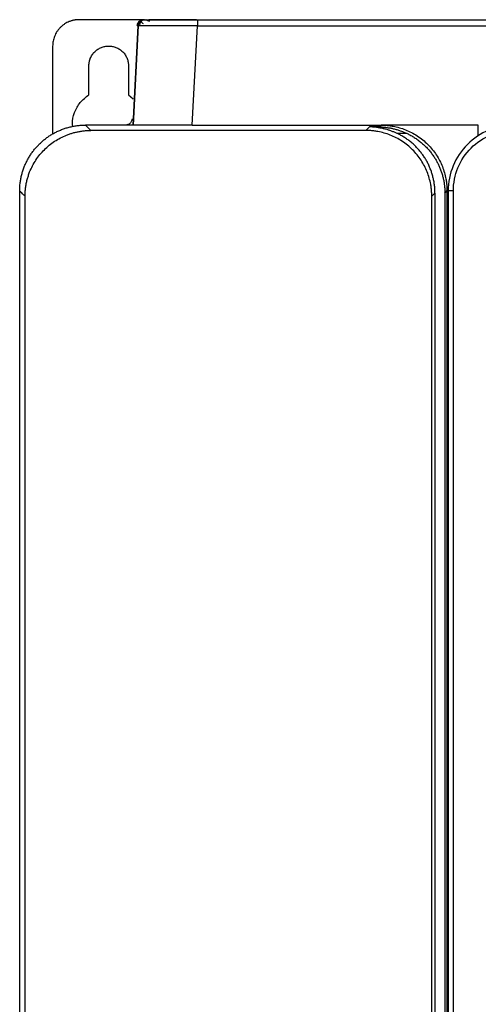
# Model space of a CAD drawing. Header units: millimetres. Extents: x 190.2 to 209.8, y 176 to 224.
# Tile 6 of 9: x 190.2 to 197.2, y 209.1 to 224. Entities that reach past the tile are written whole.
import ezdxf

# ---------------------------------------------------------------- set-up
doc = ezdxf.new("R2010")
doc.units = ezdxf.units.MM

msp = doc.modelspace()

# ---------------------------------------------------------------- linework, layer by layer
at = {"color": 7, "linetype": 'Continuous', "lineweight": 25}
for p, q in [((192.111, 223.999), (191.15, 223.999)), ((192.044, 223.904), (191.966, 222.399)), ((192.048, 223.904), (191.969, 222.399)), ((192.044, 223.904), (192.048, 223.904)), ((192.066, 223.905), (192.048, 223.904)), ((192.93, 223.999), (192.21, 223.999)), ((192.868, 222.399), (192.947, 223.904)), ((192.947, 223.999), (207.053, 223.999)), ((192.947, 223.999), (192.947, 223.992)), ((192.947, 223.904), (207.053, 223.904)), ((190.75, 223.599), (190.75, 222.26)), ((191.3, 222.86), (191.3, 223.299)), ((191.9, 223.299), (191.9, 222.86)), ((191.9, 222.86), (191.971, 222.795)), ((191.325, 222.322), (191.249, 222.399)), ((192.868, 222.399), (191.249, 222.399)), ((192.868, 222.399), (195.734, 222.399)), ((195.734, 222.399), (195.706, 222.371)), ((197.207, 222.399), (195.734, 222.399)), ((191.33, 222.318), (191.325, 222.322)), ((195.503, 222.318), (191.33, 222.318)), ((195.556, 222.371), (195.503, 222.318)), ((195.706, 222.371), (195.556, 222.371)), ((196.127, 222.271), (195.977, 222.271)), ((190.25, 207.549), (190.25, 221.4)), ((196.501, 221.319), (196.55, 221.368)), ((196.55, 221.368), (196.55, 208.58)), ((196.7, 221.368), (196.732, 221.4)), ((196.7, 221.368), (196.7, 207.581)), ((196.732, 221.4), (196.732, 207.554)), ((196.75, 221.399), (196.75, 207.554)), ((196.829, 221.399), (196.75, 221.399)), ((196.829, 208.549), (196.829, 221.399)), ((190.331, 221.319), (190.326, 221.324)), ((190.331, 208.629), (190.331, 221.319)), ((196.501, 208.629), (196.501, 221.319))]:
    msp.add_line(p, q, dxfattribs=at)
at = {"color": 8, "linetype": 'Continuous', "lineweight": 25}
for p, q in [((192.112, 223.992), (192.148, 223.999)), ((197.207, 222.237), (197.207, 222.399))]:
    msp.add_line(p, q, dxfattribs=at)
at = {"color": 7, "linetype": 'Continuous', "lineweight": 25}
for points, knots in [([(191.15, 223.999), (191.144, 223.999), (191.131, 223.999), (191.112, 223.997), (191.094, 223.995), (191.075, 223.992), (191.057, 223.988), (191.039, 223.983), (191.02, 223.977), (190.996, 223.968), (190.966, 223.955), (190.931, 223.934), (190.897, 223.91), (190.867, 223.882), (190.839, 223.851), (190.815, 223.818), (190.794, 223.783), (190.778, 223.747), (190.765, 223.71), (190.756, 223.674), (190.751, 223.637), (190.75, 223.611), (190.75, 223.599)], [0, 0, 0, 0, 0.030232, 0.060266, 0.090167, 0.120003, 0.149841, 0.17975, 0.209797, 0.240047, 0.304317, 0.368671, 0.434309, 0.500032, 0.56567, 0.631393, 0.695664, 0.760018, 0.820268, 0.879988, 0.939719, 1, 1, 1, 1]), ([(192.129, 223.999), (192.126, 223.999), (192.12, 223.999), (192.111, 223.997), (192.102, 223.995), (192.09, 223.991), (192.075, 223.984), (192.059, 223.972), (192.046, 223.957), (192.037, 223.94), (192.031, 223.922), (192.03, 223.91), (192.029, 223.904)], [0, 0, 0, 0, 0.060405, 0.120347, 0.180333, 0.240869, 0.37032, 0.500117, 0.62957, 0.759368, 0.879596, 1, 1, 1, 1]), ([(192.144, 223.999), (192.119, 223.999), (192.094, 223.989), (192.057, 223.954), (192.046, 223.929), (192.044, 223.904)], [0, 0, 0, 0, 0.5, 0.5, 1, 1, 1, 1]), ([(192.048, 223.904), (192.05, 223.917), (192.054, 223.942), (192.078, 223.972), (192.099, 223.989), (192.111, 223.992), (192.112, 223.992)], [0, 0, 0, 0, 0.331713, 0.663425, 0.995138, 1, 1, 1, 1]), ([(192.096, 223.971), (192.091, 223.966), (192.082, 223.957), (192.073, 223.939), (192.067, 223.921), (192.065, 223.909), (192.065, 223.903)], [0, 0, 0, 0, 0.262094, 0.519013, 0.766171, 1, 1, 1, 1]), ([(192.113, 223.992), (192.103, 223.986), (192.084, 223.974), (192.109, 223.951), (192.122, 223.939)], [0, 0, 0, 0, 0.492444, 1, 1, 1, 1]), ([(192.148, 223.999), (192.148, 223.999), (192.148, 223.999), (192.15, 223.999), (192.153, 223.999), (192.156, 223.999), (192.161, 223.999), (192.166, 223.999), (192.173, 223.999), (192.18, 223.999), (192.189, 223.999), (192.198, 223.999), (192.205, 223.999), (192.209, 223.999)], [0, 0, 0, 0, 0.0916286, 0.1827673, 0.27353, 0.3640317, 0.4543884, 0.5447169, 0.6351338, 0.7257556, 0.8166979, 0.9080751, 1, 1, 1, 1]), ([(192.222, 223.971), (192.203, 223.98), (192.168, 223.995), (192.166, 223.997), (192.165, 223.998)], [0, 0, 0, 0, 0.554251, 1, 1, 1, 1]), ([(192.947, 223.992), (192.865, 223.992), (192.7, 223.992), (192.475, 223.992), (192.286, 223.992), (192.211, 223.992), (192.174, 223.992)], [0, 0, 0, 0, 0.250021, 0.499983, 0.749983, 1, 1, 1, 1]), ([(191.3, 223.299), (191.3, 223.304), (191.3, 223.315), (191.302, 223.331), (191.304, 223.347), (191.307, 223.363), (191.311, 223.379), (191.315, 223.394), (191.326, 223.423), (191.347, 223.465), (191.386, 223.512), (191.434, 223.551), (191.487, 223.579), (191.543, 223.595), (191.6, 223.6), (191.657, 223.595), (191.713, 223.579), (191.766, 223.551), (191.814, 223.512), (191.853, 223.465), (191.876, 223.42), (191.889, 223.383), (191.895, 223.355), (191.899, 223.327), (191.9, 223.308), (191.9, 223.299)], [0, 0, 0, 0, 0.01728, 0.034438, 0.051522, 0.068583, 0.085671, 0.102837, 0.120131, 0.185082, 0.250089, 0.315039, 0.380046, 0.440002, 0.500014, 0.55997, 0.619983, 0.684933, 0.74994, 0.81489, 0.879897, 0.910048, 0.939935, 0.969829, 1, 1, 1, 1]), ([(191.056, 222.375), (191.053, 222.389), (191.042, 222.461), (191.078, 222.592), (191.16, 222.75), (191.253, 222.823), (191.3, 222.86)], [0, 0, 0, 0, 0.073359, 0.382239, 0.69112, 1, 1, 1, 1]), ([(190.25, 221.4), (190.25, 221.41), (190.25, 221.431), (190.252, 221.463), (190.254, 221.494), (190.258, 221.526), (190.262, 221.557), (190.268, 221.587), (190.274, 221.618), (190.281, 221.648), (190.289, 221.677), (190.298, 221.706), (190.308, 221.735), (190.319, 221.764), (190.33, 221.792), (190.343, 221.819), (190.356, 221.846), (190.369, 221.873), (190.384, 221.899), (190.399, 221.924), (190.415, 221.949), (190.431, 221.973), (190.448, 221.997), (190.466, 222.02), (190.484, 222.042), (190.503, 222.064), (190.523, 222.085), (190.549, 222.113), (190.584, 222.146), (190.628, 222.183), (190.675, 222.218), (190.724, 222.25), (190.776, 222.28), (190.829, 222.307), (190.885, 222.33), (190.942, 222.351), (191.001, 222.368), (191.061, 222.381), (191.123, 222.391), (191.185, 222.398), (191.228, 222.398), (191.249, 222.399)], [0, 0, 0, 0, 0.020246, 0.04041, 0.060493, 0.080495, 0.100416, 0.120256, 0.140014, 0.159692, 0.179288, 0.198803, 0.218237, 0.23759, 0.256861, 0.276052, 0.295162, 0.314191, 0.333139, 0.352006, 0.370792, 0.389497, 0.408121, 0.426664, 0.445126, 0.463508, 0.481809, 0.500029, 0.536545, 0.573385, 0.610548, 0.648035, 0.685845, 0.723979, 0.762438, 0.80122, 0.840327, 0.879758, 0.919514, 0.959595, 1, 1, 1, 1]), ([(191.955, 222.494), (191.955, 222.49), (191.954, 222.484), (191.952, 222.475), (191.95, 222.467), (191.945, 222.455), (191.937, 222.441), (191.924, 222.426), (191.909, 222.414), (191.891, 222.405), (191.873, 222.4), (191.861, 222.399), (191.855, 222.399)], [0, 0, 0, 0, 0.060408, 0.120351, 0.180339, 0.240878, 0.370331, 0.500129, 0.629581, 0.759376, 0.879601, 1, 1, 1, 1]), ([(195.734, 222.399), (195.744, 222.399), (195.764, 222.398), (195.795, 222.397), (195.825, 222.395), (195.855, 222.392), (195.886, 222.387), (195.938, 222.379), (196.01, 222.361), (196.104, 222.33), (196.194, 222.288), (196.312, 222.22), (196.445, 222.111), (196.554, 221.978), (196.622, 221.861), (196.663, 221.77), (196.695, 221.677), (196.715, 221.594), (196.726, 221.522), (196.731, 221.461), (196.732, 221.42), (196.732, 221.4)], [0, 0, 0, 0, 0.019474, 0.038913, 0.058333, 0.077754, 0.097194, 0.116669, 0.178435, 0.240221, 0.304525, 0.368853, 0.500007, 0.63116, 0.695454, 0.759792, 0.821544, 0.883344, 0.92224, 0.961077, 1, 1, 1, 1]), ([(197.75, 222.399), (197.619, 222.399), (197.488, 222.373), (197.246, 222.273), (197.135, 222.198), (196.95, 222.013), (196.876, 221.902), (196.776, 221.661), (196.75, 221.53), (196.75, 221.399)], [0, 0, 0, 0, 0.25, 0.25, 0.5, 0.5, 0.75, 0.75, 1, 1, 1, 1]), ([(190.331, 221.319), (190.331, 221.33), (190.332, 221.352), (190.333, 221.384), (190.336, 221.416), (190.339, 221.448), (190.344, 221.479), (190.35, 221.51), (190.356, 221.541), (190.363, 221.571), (190.372, 221.601), (190.381, 221.63), (190.39, 221.659), (190.422, 221.741), (190.49, 221.872), (190.619, 222.03), (190.777, 222.159), (190.914, 222.23), (191.011, 222.266), (191.061, 222.281), (191.112, 222.294), (191.165, 222.304), (191.219, 222.312), (191.274, 222.317), (191.311, 222.317), (191.33, 222.318)], [0, 0, 0, 0, 0.020819, 0.041493, 0.062023, 0.08241, 0.102652, 0.122751, 0.142705, 0.162516, 0.182184, 0.201708, 0.221088, 0.240325, 0.371091, 0.50001, 0.628925, 0.759694, 0.792757, 0.82624, 0.860146, 0.894475, 0.929227, 0.964402, 1, 1, 1, 1]), ([(196.501, 221.319), (196.501, 221.329), (196.501, 221.349), (196.5, 221.38), (196.497, 221.41), (196.494, 221.441), (196.49, 221.471), (196.481, 221.523), (196.464, 221.596), (196.432, 221.689), (196.391, 221.779), (196.322, 221.897), (196.214, 222.03), (196.08, 222.139), (195.963, 222.207), (195.872, 222.248), (195.779, 222.28), (195.696, 222.3), (195.624, 222.311), (195.564, 222.316), (195.523, 222.317), (195.503, 222.318)], [0, 0, 0, 0, 0.019474, 0.038913, 0.058334, 0.077754, 0.097194, 0.116669, 0.178435, 0.240221, 0.304525, 0.368853, 0.500007, 0.63116, 0.695454, 0.759792, 0.821544, 0.883344, 0.92224, 0.961077, 1, 1, 1, 1]), ([(195.706, 222.357), (195.697, 222.359), (195.676, 222.362), (195.642, 222.366), (195.601, 222.37), (195.572, 222.371), (195.556, 222.371)], [0, 0, 0, 0, 0.1859266, 0.4145632, 0.6859195, 1, 1, 1, 1]), ([(195.706, 222.371), (195.713, 222.371), (195.73, 222.371), (195.766, 222.369), (195.814, 222.364), (195.867, 222.356), (195.92, 222.344), (195.972, 222.331), (196.019, 222.316), (196.059, 222.301), (196.093, 222.287), (196.116, 222.276), (196.127, 222.271)], [0, 0, 0, 0, 0.04349, 0.124781, 0.249884, 0.38447, 0.500097, 0.629884, 0.749612, 0.835806, 0.919211, 1, 1, 1, 1]), ([(195.977, 222.271), (195.97, 222.275), (195.956, 222.281), (195.935, 222.29), (195.913, 222.299), (195.89, 222.308), (195.867, 222.316), (195.838, 222.326), (195.802, 222.336), (195.756, 222.348), (195.724, 222.354), (195.706, 222.357)], [0, 0, 0, 0, 0.077306, 0.156889, 0.238831, 0.323205, 0.410079, 0.499515, 0.644504, 0.811295, 1, 1, 1, 1]), ([(196.217, 222.113), (196.209, 222.12), (196.193, 222.134), (196.168, 222.154), (196.143, 222.173), (196.116, 222.191), (196.09, 222.209), (196.062, 222.226), (196.034, 222.242), (196.006, 222.257), (195.986, 222.267), (195.977, 222.271)], [0, 0, 0, 0, 0.1101299, 0.2205037, 0.331122, 0.4419854, 0.5530945, 0.6644499, 0.7760523, 0.8879021, 1, 1, 1, 1]), ([(196.127, 222.271), (196.136, 222.267), (196.155, 222.258), (196.183, 222.243), (196.21, 222.227), (196.237, 222.211), (196.263, 222.194), (196.289, 222.175), (196.314, 222.157), (196.339, 222.137), (196.363, 222.117), (196.386, 222.095), (196.408, 222.074), (196.43, 222.051), (196.451, 222.028), (196.471, 222.004), (196.491, 221.98), (196.51, 221.955), (196.528, 221.929), (196.549, 221.897), (196.573, 221.857), (196.598, 221.809), (196.621, 221.759), (196.641, 221.707), (196.659, 221.653), (196.674, 221.599), (196.685, 221.542), (196.694, 221.485), (196.699, 221.427), (196.7, 221.387), (196.7, 221.368)], [0, 0, 0, 0, 0.027933, 0.055845, 0.083738, 0.111612, 0.139466, 0.167301, 0.195117, 0.222914, 0.250692, 0.278452, 0.306193, 0.333916, 0.36162, 0.389307, 0.416975, 0.444626, 0.47226, 0.499875, 0.547528, 0.595703, 0.644402, 0.693624, 0.743371, 0.793644, 0.844442, 0.895768, 0.94762, 1, 1, 1, 1]), ([(196.829, 221.399), (196.829, 221.519), (196.853, 221.64), (196.945, 221.863), (197.013, 221.965), (197.184, 222.136), (197.286, 222.204), (197.509, 222.296), (197.629, 222.32), (197.75, 222.32)], [0, 0, 0, 0, 0.25, 0.25, 0.5, 0.5, 0.75, 0.75, 1, 1, 1, 1]), ([(196.55, 221.368), (196.55, 221.378), (196.55, 221.399), (196.548, 221.43), (196.546, 221.461), (196.542, 221.491), (196.538, 221.522), (196.533, 221.551), (196.527, 221.581), (196.52, 221.61), (196.513, 221.639), (196.504, 221.667), (196.495, 221.695), (196.485, 221.722), (196.474, 221.749), (196.459, 221.786), (196.437, 221.831), (196.408, 221.883), (196.375, 221.934), (196.339, 221.982), (196.301, 222.028), (196.261, 222.072), (196.231, 222.099), (196.217, 222.113)], [0, 0, 0, 0, 0.037254, 0.074272, 0.111056, 0.147605, 0.18392, 0.22, 0.255845, 0.291456, 0.326833, 0.361976, 0.396885, 0.43156, 0.466001, 0.500209, 0.572287, 0.644137, 0.715759, 0.787155, 0.858326, 0.929274, 1, 1, 1, 1]), ([(190.326, 221.324), (190.311, 221.339), (190.286, 221.364), (190.261, 221.389), (190.25, 221.4)], [0, 0, 0, 0, 0.583334, 1, 1, 1, 1])]:
    msp.add_open_spline(points, degree=3, knots=knots, dxfattribs=at)
at = {"color": 8, "linetype": 'Continuous', "lineweight": 25}
for points, knots in [([(192.947, 223.904), (192.886, 223.904), (192.765, 223.905), (192.54, 223.906), (192.294, 223.906), (192.136, 223.906), (192.073, 223.905), (192.066, 223.905), (192.066, 223.905)], [0, 0, 0, 0, 0.148615, 0.293301, 0.569695, 0.846056, 0.990762, 1, 1, 1, 1]), ([(192.947, 223.992), (192.947, 223.992), (192.947, 223.989), (192.947, 223.972), (192.947, 223.942), (192.947, 223.917), (192.947, 223.904)], [0, 0, 0, 0, 0.013143, 0.342095, 0.671048, 1, 1, 1, 1])]:
    msp.add_open_spline(points, degree=3, knots=knots, dxfattribs=at)

doc.saveas('drawing.dxf')
